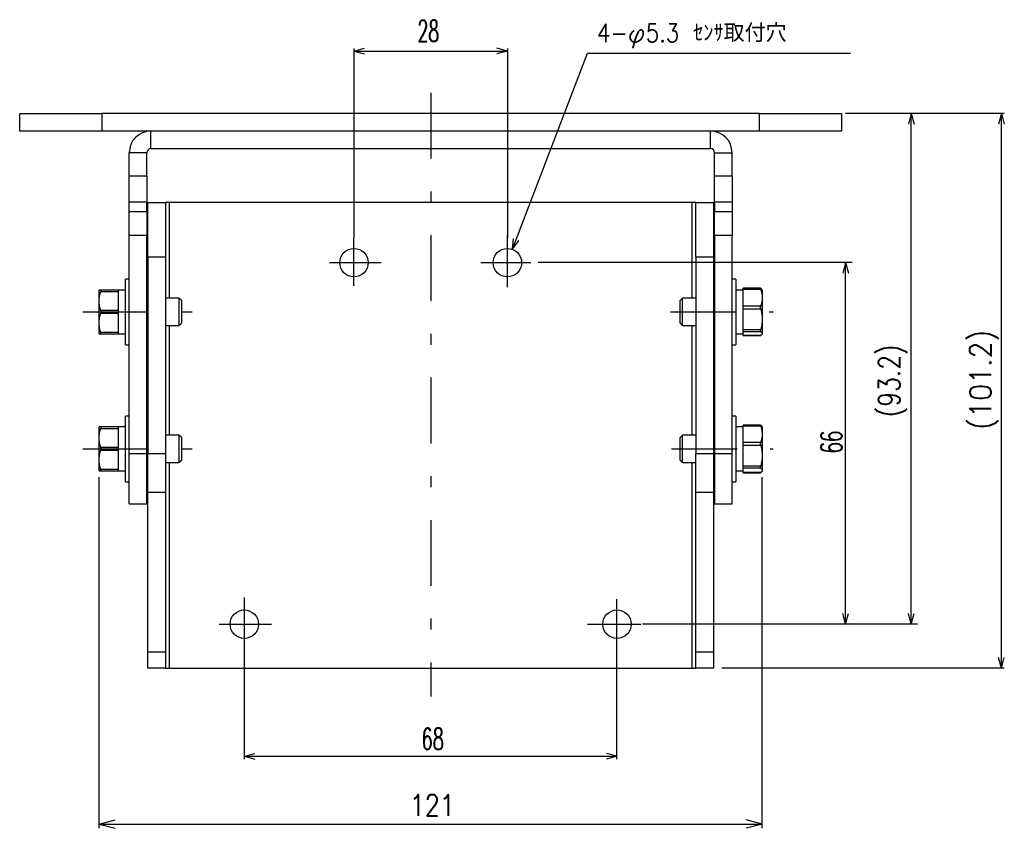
# Model space of a CAD drawing. Extents: x 149 to 538, y 135 to 393.
# Tile 2 of 3: x 154 to 334, y 246 to 393. Entities that reach past the tile are written whole.
import ezdxf
from ezdxf.enums import TextEntityAlignment as Align

# ---------------------------------------------------------------- set-up
doc = ezdxf.new("R2010")
doc.units = 0
doc.header["$LTSCALE"] = 2
doc.header["$MEASUREMENT"] = 0
doc.linetypes.add('CENTER', pattern=[13, 6, -3, 1, -3])
doc.layers.add('0一般図-0通り芯', color=7, linetype='CONTINUOUS')
doc.layers.add('0一般図-1躯体', color=7, linetype='CONTINUOUS')
doc.styles.get("Standard").update_dxf_attribs({"font": 'txt.shx', "bigfont": 'extfont.shx'})

msp = doc.modelspace()

# ---------------------------------------------------------------- linework, layer by layer
at = {"layer": '0一般図-0通り芯', "color": 4, "linetype": 'CENTER'}
for p, q in [((229.17, 379.91), (229.17, 269.72)), ((215.17, 344.69), (215.17, 353.35)), ((243.17, 344.43), (243.17, 353.89)), ((210.72, 348.9), (220.13, 348.9)), ((238.32, 348.9), (247.42, 348.9)), ((165.67, 339.9), (186.49, 339.9)), ((272.95, 339.9), (291.68, 339.9)), ((165.67, 314.9), (186.33, 314.9)), ((273.11, 314.9), (291.68, 314.9)), ((195.17, 278.4), (195.17, 287.76)), ((263.17, 278.09), (263.17, 287.44)), ((190.55, 282.9), (200.15, 282.9)), ((257.81, 282.9), (267.5, 282.9))]:
    msp.add_line(p, q, dxfattribs=at)
at = {"layer": '0一般図-0通り芯', "color": 7, "linetype": 'CONTINUOUS'}
for p, q in [((289.17, 376.1), (169.17, 376.1)), ((289.17, 372.9), (169.17, 372.9)), ((178.11, 369.7), (178.11, 372.9)), ((280.23, 369.7), (280.23, 372.9)), ((177.37, 368.97), (174.17, 368.97)), ((174.17, 364.74), (174.17, 368.97)), ((177.37, 364.74), (177.37, 368.97)), ((280.23, 369.7), (178.11, 369.7)), ((280.97, 368.97), (284.17, 368.97)), ((280.97, 364.74), (280.97, 368.97)), ((284.17, 364.74), (284.17, 368.97)), ((174.17, 364.74), (177.37, 364.74)), ((177.37, 364.74), (177.37, 359.91)), ((280.97, 364.74), (284.17, 364.74)), ((284.17, 364.74), (284.17, 359.91)), ((174.17, 358.26), (174.17, 359.91)), ((177.37, 358.26), (177.37, 359.91)), ((181.51, 359.9), (180.77, 359.9)), ((276.83, 359.9), (181.51, 359.9)), ((181.51, 342.4), (181.51, 359.9)), ((277.57, 359.9), (276.83, 359.9)), ((276.83, 359.9), (276.83, 342.4)), ((280.97, 359.91), (280.97, 358.26)), ((284.17, 359.91), (284.17, 358.26)), ((174.17, 358.26), (177.37, 358.26)), ((177.37, 358.26), (177.37, 353.87)), ((280.97, 358.26), (284.17, 358.26)), ((284.17, 358.26), (284.17, 353.87)), ((174.17, 314.03), (174.17, 353.87)), ((177.37, 314.03), (177.37, 353.87)), ((280.97, 353.87), (280.97, 314.03)), ((284.17, 314.03), (284.17, 353.87)), ((177.57, 349.9), (177.57, 314.05)), ((180.77, 349.9), (180.77, 314.05)), ((277.57, 349.9), (277.57, 314.05)), ((280.77, 349.9), (280.77, 314.05)), ((174.17, 345.9), (173.47, 345.9)), ((173.47, 333.9), (173.47, 345.9)), ((284.87, 345.9), (284.17, 345.9)), ((284.87, 345.9), (284.87, 333.9)), ((168.67, 341.9), (168.67, 343.9)), ((172.17, 343.9), (168.95, 343.9)), ((173.47, 343.9), (172.17, 343.9)), ((172.17, 343.9), (172.17, 343.65)), ((286.17, 343.9), (284.87, 343.9)), ((289.38, 344.21), (286.17, 344.21)), ((286.17, 344.04), (286.17, 344.21)), ((289.67, 343.9), (289.63, 343.98)), ((289.67, 343.9), (289.67, 342.5)), ((168.67, 337.9), (168.67, 341.9)), ((177.57, 342.4), (177.37, 342.4)), ((183.23, 342.4), (180.77, 342.4)), ((183.67, 341.96), (183.23, 342.4)), ((183.23, 342.4), (183.23, 337.4)), ((183.67, 341.96), (183.67, 337.85)), ((275.12, 342.4), (274.67, 341.96)), ((274.67, 337.85), (274.67, 341.96)), ((277.57, 342.4), (275.12, 342.4)), ((275.12, 337.4), (275.12, 342.4)), ((280.97, 342.4), (280.77, 342.4)), ((289.67, 342.5), (289.67, 338.56)), ((172.17, 340.15), (168.95, 340.15)), ((168.95, 339.65), (172.17, 339.65)), ((172.17, 340.15), (172.17, 339.65)), ((172.17, 339.65), (172.17, 337.9)), ((286.17, 340.47), (286.17, 340.96)), ((286.17, 340.47), (289.39, 340.47)), ((286.17, 338.56), (286.17, 340.47)), ((168.67, 335.9), (168.67, 337.9)), ((183.23, 337.4), (183.67, 337.85)), ((274.67, 337.85), (275.12, 337.4)), ((286.17, 336.66), (286.17, 338.56)), ((289.67, 338.56), (289.67, 335.97)), ((172.17, 336.15), (172.17, 335.9)), ((177.37, 337.4), (177.57, 337.4)), ((180.77, 337.4), (183.23, 337.4)), ((181.51, 317.4), (181.51, 337.4)), ((275.12, 337.4), (277.57, 337.4)), ((276.83, 337.4), (276.83, 317.4)), ((280.77, 337.4), (280.97, 337.4)), ((289.39, 336.66), (286.17, 336.66)), ((286.17, 336.33), (286.17, 336.66)), ((286.17, 336.33), (289.39, 336.33)), ((286.17, 335.97), (286.17, 336.33)), ((168.95, 335.9), (172.17, 335.9)), ((172.17, 335.9), (173.47, 335.9)), ((284.87, 335.9), (286.17, 335.9)), ((286.17, 335.6), (286.17, 335.97)), ((286.17, 335.6), (289.38, 335.6)), ((289.39, 335.6), (286.17, 335.6)), ((286.17, 335.6), (286.17, 335.6)), ((289.63, 335.83), (289.67, 335.9)), ((289.67, 335.97), (289.67, 335.9)), ((173.47, 333.9), (174.17, 333.9)), ((284.17, 333.9), (284.87, 333.9)), ((174.17, 320.9), (173.47, 320.9)), ((173.47, 308.9), (173.47, 320.9)), ((284.87, 320.9), (284.17, 320.9)), ((284.87, 320.9), (284.87, 308.9)), ((168.67, 316.9), (168.67, 318.9)), ((172.17, 318.9), (168.95, 318.9)), ((173.47, 318.9), (172.17, 318.9)), ((172.17, 318.9), (172.17, 318.65)), ((286.17, 318.9), (284.87, 318.9)), ((289.37, 319.25), (286.17, 319.25)), ((286.17, 319.09), (286.17, 319.25)), ((289.38, 319.25), (289.39, 319.24)), ((289.67, 318.9), (289.62, 319)), ((289.67, 318.9), (289.67, 317.59)), ((168.67, 312.9), (168.67, 316.9)), ((177.57, 317.4), (177.37, 317.4)), ((183.23, 317.4), (180.77, 317.4)), ((183.67, 316.96), (183.23, 317.4)), ((183.23, 317.4), (183.23, 312.4)), ((183.67, 316.96), (183.67, 312.85)), ((275.12, 317.4), (274.67, 316.96)), ((274.67, 312.85), (274.67, 316.96)), ((277.57, 317.4), (275.12, 317.4)), ((275.12, 312.4), (275.12, 317.4)), ((280.97, 317.4), (280.77, 317.4)), ((289.67, 317.59), (289.67, 313.68)), ((172.17, 315.15), (168.95, 315.15)), ((168.95, 314.65), (172.17, 314.65)), ((172.17, 315.15), (172.17, 314.65)), ((172.17, 314.65), (172.17, 312.9)), ((286.17, 315.61), (286.17, 316.09)), ((286.17, 315.61), (289.39, 315.61)), ((286.17, 313.68), (286.17, 315.61)), ((168.67, 310.9), (168.67, 312.9)), ((174.17, 314.03), (177.37, 314.03)), ((174.17, 304.9), (174.17, 314.03)), ((177.37, 304.9), (177.37, 314.03)), ((177.57, 314.05), (180.77, 314.05)), ((180.77, 314.05), (180.77, 306.97)), ((183.23, 312.4), (183.67, 312.85)), ((274.67, 312.85), (275.12, 312.4)), ((277.57, 314.05), (280.77, 314.05)), ((277.57, 306.97), (277.57, 314.05)), ((280.77, 314.05), (280.77, 306.97)), ((280.97, 314.03), (284.17, 314.03)), ((280.97, 314.03), (280.97, 304.9)), ((284.17, 304.9), (284.17, 314.03)), ((286.17, 311.76), (286.17, 313.68)), ((289.67, 313.68), (289.67, 310.99)), ((168.95, 310.9), (172.17, 310.9)), ((172.17, 311.15), (172.17, 310.9)), ((172.17, 310.9), (173.47, 310.9)), ((177.37, 312.4), (177.57, 312.4)), ((180.77, 312.4), (183.23, 312.4)), ((181.51, 274.9), (181.51, 312.4)), ((275.12, 312.4), (277.57, 312.4)), ((276.83, 312.4), (276.83, 274.9)), ((280.77, 312.4), (280.97, 312.4)), ((284.87, 310.9), (286.17, 310.9)), ((289.39, 311.76), (286.17, 311.76)), ((286.17, 311.42), (286.17, 311.76)), ((286.17, 311.42), (289.39, 311.42)), ((286.17, 310.99), (286.17, 311.42)), ((286.17, 310.57), (286.17, 310.99)), ((289.62, 310.81), (289.67, 310.9)), ((289.67, 310.99), (289.67, 310.9)), ((289.39, 310.57), (286.17, 310.57)), ((286.17, 310.55), (286.17, 310.57)), ((286.17, 310.55), (289.37, 310.55)), ((173.47, 308.9), (174.17, 308.9)), ((284.17, 308.9), (284.87, 308.9)), ((177.57, 277.83), (177.57, 306.97)), ((180.77, 306.97), (180.77, 277.83)), ((280.77, 306.97), (277.57, 306.97)), ((277.57, 277.83), (277.57, 306.97)), ((280.77, 306.97), (280.77, 277.83)), ((174.17, 304.9), (177.37, 304.9)), ((280.97, 304.9), (284.17, 304.9)), ((177.57, 277.83), (180.77, 277.83)), ((277.57, 277.83), (280.77, 277.83)), ((277.57, 274.9), (277.57, 277.83)), ((280.77, 277.83), (280.77, 274.9)), ((181.51, 274.9), (276.83, 274.9)), ((276.83, 274.9), (277.57, 274.9)), ((280.77, 274.9), (277.57, 274.9))]:
    msp.add_line(p, q, dxfattribs=at)
for points in [[(169.17, 376.1), (169.17, 372.9), (154.17, 372.9), (154.17, 376.1), (169.17, 376.1)], [(304.17, 376.1), (304.17, 372.9), (289.17, 372.9), (289.17, 376.1), (304.17, 376.1)], [(177.37, 359.91), (174.17, 359.91), (174.17, 364.74)], [(284.17, 359.91), (280.97, 359.91), (280.97, 364.74)], [(177.57, 359.9), (180.77, 359.9), (180.77, 349.9), (177.57, 349.9), (177.57, 359.9)], [(280.77, 349.9), (277.57, 349.9), (277.57, 359.9), (280.77, 359.9), (280.77, 349.9)], [(177.37, 353.87), (174.17, 353.87), (174.17, 358.26)], [(284.17, 353.87), (280.97, 353.87), (280.97, 358.26)], [(168.95, 343.9), (168.94, 343.9), (168.93, 343.9), (168.92, 343.9), (168.92, 343.9), (168.91, 343.9), (168.9, 343.9), (168.88, 343.9), (168.87, 343.9), (168.86, 343.9), (168.84, 343.9), (168.83, 343.9), (168.81, 343.9), (168.79, 343.9), (168.78, 343.9), (168.76, 343.9), (168.75, 343.9), (168.73, 343.9), (168.72, 343.9), (168.72, 343.9), (168.71, 343.9), (168.7, 343.9), (168.7, 343.9), (168.69, 343.9), (168.69, 343.9), (168.69, 343.9), (168.69, 343.9), (168.68, 343.9), (168.68, 343.9), (168.68, 343.9), (168.68, 343.9), (168.68, 343.9), (168.67, 343.9), (168.67, 343.9)], [(168.67, 341.9), (168.67, 341.95), (168.67, 341.97), (168.68, 342), (168.68, 342.03), (168.68, 342.06), (168.68, 342.1), (168.68, 342.14), (168.68, 342.19), (168.69, 342.25), (168.69, 342.3), (168.69, 342.36), (168.7, 342.43), (168.7, 342.5), (168.71, 342.57), (168.71, 342.64), (168.72, 342.71), (168.73, 342.78), (168.75, 342.86), (168.76, 342.93), (168.78, 343), (168.79, 343.07), (168.81, 343.14), (168.83, 343.2), (168.84, 343.26), (168.86, 343.32), (168.87, 343.37), (168.88, 343.41), (168.9, 343.46), (168.91, 343.5), (168.92, 343.53), (168.92, 343.56), (168.93, 343.58), (168.95, 343.65)], [(168.95, 343.9), (168.95, 343.9), (168.95, 343.9), (168.95, 343.9), (168.95, 343.9), (168.96, 343.9), (168.96, 343.9), (168.96, 343.9), (168.96, 343.9), (168.96, 343.9), (168.96, 343.9), (168.97, 343.9), (168.97, 343.89), (168.97, 343.89), (168.97, 343.89), (168.98, 343.89), (168.98, 343.88), (168.98, 343.88), (168.98, 343.87), (168.98, 343.87), (168.98, 343.86), (168.98, 343.85), (168.98, 343.84), (168.98, 343.83), (168.98, 343.83), (168.98, 343.82), (168.98, 343.81), (168.98, 343.8), (168.98, 343.79), (168.98, 343.78), (168.98, 343.77), (168.98, 343.76), (168.97, 343.75), (168.97, 343.74), (168.97, 343.73), (168.97, 343.72), (168.97, 343.71), (168.96, 343.7), (168.96, 343.7), (168.96, 343.69), (168.96, 343.68), (168.96, 343.68), (168.96, 343.67), (168.95, 343.67), (168.95, 343.67), (168.95, 343.66), (168.95, 343.66), (168.95, 343.66), (168.95, 343.66), (168.95, 343.65)], [(168.95, 343.65), (172.17, 343.65), (172.17, 341.9), (172.17, 340.15)], [(289.39, 340.96), (286.17, 340.96), (286.17, 342.5), (286.17, 344.04), (289.39, 344.04)], [(289.39, 344.04), (289.39, 344.04), (289.39, 344.04), (289.39, 344.05), (289.39, 344.05), (289.39, 344.05), (289.39, 344.06), (289.38, 344.06), (289.38, 344.07), (289.38, 344.08), (289.38, 344.08), (289.38, 344.09), (289.37, 344.1), (289.37, 344.11), (289.37, 344.12), (289.37, 344.12), (289.36, 344.13), (289.36, 344.14), (289.36, 344.15), (289.36, 344.16), (289.36, 344.16), (289.36, 344.17), (289.36, 344.18), (289.36, 344.18), (289.36, 344.19), (289.36, 344.19), (289.36, 344.2), (289.36, 344.2), (289.36, 344.21), (289.36, 344.21), (289.37, 344.21), (289.37, 344.21), (289.37, 344.21), (289.37, 344.21), (289.37, 344.21), (289.38, 344.21), (289.38, 344.21), (289.38, 344.21), (289.38, 344.21), (289.38, 344.21), (289.38, 344.21), (289.39, 344.21), (289.39, 344.21), (289.39, 344.21), (289.39, 344.2), (289.39, 344.2), (289.39, 344.2), (289.39, 344.2), (289.39, 344.2), (289.39, 344.2)], [(289.62, 343.97), (289.62, 343.97), (289.62, 343.97), (289.62, 343.98), (289.62, 343.98), (289.62, 343.98), (289.61, 343.98), (289.61, 343.99), (289.61, 343.99), (289.61, 344), (289.61, 344), (289.61, 344.01), (289.6, 344.02), (289.6, 344.03), (289.59, 344.04), (289.59, 344.05), (289.58, 344.06), (289.57, 344.07), (289.56, 344.07), (289.55, 344.08), (289.54, 344.09), (289.53, 344.1), (289.52, 344.11), (289.51, 344.12), (289.5, 344.13), (289.48, 344.14), (289.47, 344.15), (289.46, 344.16), (289.45, 344.16), (289.44, 344.17), (289.43, 344.18), (289.42, 344.18), (289.41, 344.19), (289.39, 344.2)], [(289.39, 344.04), (289.41, 343.99), (289.41, 343.98), (289.42, 343.95), (289.43, 343.93), (289.44, 343.9), (289.45, 343.87), (289.46, 343.83), (289.47, 343.79), (289.49, 343.74), (289.5, 343.69), (289.52, 343.64), (289.53, 343.58), (289.55, 343.53), (289.57, 343.47), (289.58, 343.4), (289.6, 343.34), (289.61, 343.28), (289.62, 343.21), (289.63, 343.15), (289.63, 343.09), (289.64, 343.02), (289.65, 342.96), (289.65, 342.91), (289.65, 342.85), (289.66, 342.8), (289.66, 342.75), (289.66, 342.71), (289.66, 342.67), (289.66, 342.64), (289.67, 342.61), (289.67, 342.58), (289.67, 342.56), (289.67, 342.5), (289.67, 342.45), (289.67, 342.44), (289.67, 342.41), (289.67, 342.39), (289.66, 342.36), (289.66, 342.32), (289.66, 342.28), (289.66, 342.24), (289.66, 342.2), (289.65, 342.15), (289.65, 342.09), (289.65, 342.03), (289.64, 341.97), (289.64, 341.91), (289.63, 341.85), (289.62, 341.79), (289.61, 341.72), (289.6, 341.66), (289.58, 341.59), (289.57, 341.53), (289.55, 341.47), (289.53, 341.41), (289.52, 341.36), (289.5, 341.31), (289.49, 341.26), (289.47, 341.21), (289.46, 341.17), (289.45, 341.13), (289.44, 341.1), (289.43, 341.07), (289.42, 341.04), (289.41, 341.02), (289.39, 340.96)], [(168.95, 340.15), (168.94, 340.2), (168.93, 340.22), (168.92, 340.25), (168.92, 340.27), (168.91, 340.31), (168.9, 340.35), (168.88, 340.39), (168.87, 340.44), (168.86, 340.49), (168.84, 340.54), (168.83, 340.6), (168.81, 340.67), (168.79, 340.73), (168.78, 340.8), (168.76, 340.87), (168.75, 340.94), (168.73, 341.02), (168.72, 341.09), (168.72, 341.16), (168.71, 341.23), (168.7, 341.3), (168.7, 341.37), (168.69, 341.44), (168.69, 341.5), (168.69, 341.56), (168.69, 341.61), (168.68, 341.66), (168.68, 341.7), (168.68, 341.74), (168.68, 341.78), (168.68, 341.81), (168.67, 341.83), (168.67, 341.9)], [(168.67, 337.9), (168.67, 337.95), (168.67, 337.97), (168.68, 338), (168.68, 338.03), (168.68, 338.06), (168.68, 338.1), (168.68, 338.14), (168.68, 338.19), (168.69, 338.25), (168.69, 338.3), (168.69, 338.36), (168.7, 338.43), (168.7, 338.5), (168.71, 338.57), (168.71, 338.64), (168.72, 338.71), (168.73, 338.78), (168.75, 338.86), (168.76, 338.93), (168.78, 339), (168.79, 339.07), (168.81, 339.14), (168.83, 339.2), (168.84, 339.26), (168.86, 339.32), (168.87, 339.37), (168.88, 339.41), (168.9, 339.46), (168.91, 339.5), (168.92, 339.53), (168.92, 339.56), (168.93, 339.58), (168.95, 339.65)], [(168.95, 340.15), (168.95, 340.15), (168.95, 340.14), (168.95, 340.14), (168.95, 340.13), (168.96, 340.13), (168.96, 340.12), (168.96, 340.12), (168.96, 340.11), (168.96, 340.1), (168.96, 340.09), (168.97, 340.08), (168.97, 340.07), (168.97, 340.06), (168.97, 340.05), (168.98, 340.03), (168.98, 340.02), (168.98, 340), (168.98, 339.99), (168.98, 339.97), (168.98, 339.95), (168.98, 339.94), (168.98, 339.92), (168.98, 339.9), (168.98, 339.88), (168.98, 339.86), (168.98, 339.85), (168.98, 339.83), (168.98, 339.81), (168.98, 339.8), (168.98, 339.78), (168.98, 339.77), (168.97, 339.76), (168.97, 339.75), (168.97, 339.73), (168.97, 339.72), (168.97, 339.71), (168.96, 339.71), (168.96, 339.7), (168.96, 339.69), (168.96, 339.69), (168.96, 339.68), (168.96, 339.68), (168.95, 339.67), (168.95, 339.67), (168.95, 339.66), (168.95, 339.66), (168.95, 339.66), (168.95, 339.66), (168.95, 339.65)], [(289.39, 340.47), (289.39, 340.48), (289.39, 340.48), (289.39, 340.48), (289.39, 340.49), (289.39, 340.49), (289.39, 340.5), (289.38, 340.51), (289.38, 340.52), (289.38, 340.52), (289.38, 340.53), (289.38, 340.54), (289.37, 340.56), (289.37, 340.57), (289.37, 340.58), (289.37, 340.59), (289.36, 340.61), (289.36, 340.62), (289.36, 340.64), (289.36, 340.66), (289.36, 340.67), (289.36, 340.69), (289.36, 340.71), (289.36, 340.73), (289.36, 340.75), (289.36, 340.76), (289.36, 340.78), (289.36, 340.8), (289.36, 340.81), (289.36, 340.83), (289.37, 340.84), (289.37, 340.85), (289.37, 340.86), (289.37, 340.88), (289.37, 340.89), (289.38, 340.89), (289.38, 340.9), (289.38, 340.91), (289.38, 340.92), (289.38, 340.92), (289.38, 340.93), (289.39, 340.93), (289.39, 340.94), (289.39, 340.94), (289.39, 340.95), (289.39, 340.95), (289.39, 340.95), (289.39, 340.95), (289.39, 340.95), (289.39, 340.96)], [(289.39, 340.47), (289.41, 340.42), (289.41, 340.39), (289.42, 340.37), (289.43, 340.33), (289.44, 340.3), (289.45, 340.26), (289.46, 340.21), (289.47, 340.16), (289.49, 340.1), (289.5, 340.04), (289.52, 339.98), (289.53, 339.91), (289.55, 339.84), (289.57, 339.76), (289.58, 339.68), (289.6, 339.61), (289.61, 339.53), (289.62, 339.45), (289.63, 339.37), (289.63, 339.29), (289.64, 339.21), (289.65, 339.14), (289.65, 339.07), (289.65, 339), (289.66, 338.94), (289.66, 338.88), (289.66, 338.83), (289.66, 338.78), (289.66, 338.74), (289.67, 338.7), (289.67, 338.67), (289.67, 338.64), (289.67, 338.56)], [(168.95, 336.15), (168.94, 336.2), (168.93, 336.22), (168.92, 336.25), (168.92, 336.27), (168.91, 336.31), (168.9, 336.35), (168.88, 336.39), (168.87, 336.44), (168.86, 336.49), (168.84, 336.54), (168.83, 336.6), (168.81, 336.67), (168.79, 336.73), (168.78, 336.8), (168.76, 336.87), (168.75, 336.94), (168.73, 337.02), (168.72, 337.09), (168.72, 337.16), (168.71, 337.23), (168.7, 337.3), (168.7, 337.37), (168.69, 337.44), (168.69, 337.5), (168.69, 337.56), (168.69, 337.61), (168.68, 337.66), (168.68, 337.7), (168.68, 337.74), (168.68, 337.78), (168.68, 337.81), (168.67, 337.83), (168.67, 337.9)], [(172.17, 337.9), (172.17, 336.15), (168.95, 336.15)], [(289.67, 338.56), (289.67, 338.51), (289.67, 338.49), (289.67, 338.46), (289.67, 338.43), (289.66, 338.39), (289.66, 338.35), (289.66, 338.3), (289.66, 338.25), (289.66, 338.19), (289.65, 338.13), (289.65, 338.06), (289.65, 337.99), (289.64, 337.92), (289.64, 337.84), (289.63, 337.76), (289.62, 337.68), (289.61, 337.6), (289.6, 337.52), (289.58, 337.45), (289.57, 337.37), (289.55, 337.29), (289.53, 337.22), (289.52, 337.15), (289.5, 337.09), (289.49, 337.03), (289.47, 336.97), (289.46, 336.92), (289.45, 336.87), (289.44, 336.83), (289.43, 336.79), (289.42, 336.76), (289.41, 336.73), (289.39, 336.66)], [(168.67, 335.9), (168.67, 335.9), (168.67, 335.9), (168.68, 335.9), (168.68, 335.9), (168.68, 335.9), (168.68, 335.9), (168.68, 335.9), (168.68, 335.9), (168.69, 335.9), (168.69, 335.9), (168.69, 335.9), (168.7, 335.9), (168.7, 335.9), (168.71, 335.9), (168.71, 335.9), (168.72, 335.9), (168.73, 335.9), (168.75, 335.9), (168.76, 335.9), (168.78, 335.9), (168.79, 335.9), (168.81, 335.9), (168.83, 335.9), (168.84, 335.9), (168.86, 335.9), (168.87, 335.9), (168.88, 335.9), (168.9, 335.9), (168.91, 335.9), (168.92, 335.9), (168.92, 335.9), (168.93, 335.9), (168.95, 335.9), (168.95, 335.9), (168.95, 335.9), (168.95, 335.9), (168.95, 335.9), (168.96, 335.91), (168.96, 335.91), (168.96, 335.91), (168.96, 335.91), (168.96, 335.91), (168.96, 335.91), (168.97, 335.91), (168.97, 335.91), (168.97, 335.91), (168.97, 335.92), (168.98, 335.92), (168.98, 335.92), (168.98, 335.93), (168.98, 335.93), (168.98, 335.94), (168.98, 335.95), (168.98, 335.95), (168.98, 335.96), (168.98, 335.97), (168.98, 335.98), (168.98, 335.99), (168.98, 336), (168.98, 336.01), (168.98, 336.02), (168.98, 336.03), (168.98, 336.04), (168.98, 336.05), (168.97, 336.06), (168.97, 336.07), (168.97, 336.08), (168.97, 336.09), (168.97, 336.1), (168.96, 336.1), (168.96, 336.11), (168.96, 336.12), (168.96, 336.12), (168.96, 336.13), (168.96, 336.13), (168.95, 336.14), (168.95, 336.14), (168.95, 336.14), (168.95, 336.14), (168.95, 336.15), (168.95, 336.15), (168.95, 336.15)], [(289.39, 336.33), (289.39, 336.34), (289.39, 336.34), (289.39, 336.34), (289.39, 336.34), (289.39, 336.34), (289.39, 336.34), (289.38, 336.35), (289.38, 336.35), (289.38, 336.35), (289.38, 336.35), (289.38, 336.36), (289.37, 336.36), (289.37, 336.36), (289.37, 336.37), (289.37, 336.37), (289.36, 336.38), (289.36, 336.39), (289.36, 336.39), (289.36, 336.4), (289.36, 336.41), (289.36, 336.42), (289.36, 336.44), (289.36, 336.45), (289.36, 336.46), (289.36, 336.47), (289.36, 336.48), (289.36, 336.5), (289.36, 336.51), (289.36, 336.52), (289.37, 336.53), (289.37, 336.54), (289.37, 336.56), (289.37, 336.57), (289.37, 336.58), (289.38, 336.59), (289.38, 336.6), (289.38, 336.6), (289.38, 336.61), (289.38, 336.62), (289.38, 336.62), (289.39, 336.63), (289.39, 336.64), (289.39, 336.64), (289.39, 336.64), (289.39, 336.65), (289.39, 336.65), (289.39, 336.65), (289.39, 336.65), (289.39, 336.66)], [(289.39, 336.33), (289.41, 336.32), (289.41, 336.32), (289.42, 336.32), (289.43, 336.31), (289.44, 336.3), (289.45, 336.29), (289.46, 336.29), (289.47, 336.28), (289.49, 336.27), (289.5, 336.25), (289.52, 336.24), (289.53, 336.23), (289.55, 336.21), (289.57, 336.2), (289.58, 336.18), (289.6, 336.17), (289.61, 336.15), (289.62, 336.14), (289.63, 336.12), (289.63, 336.11), (289.64, 336.09), (289.65, 336.08), (289.65, 336.07), (289.65, 336.05), (289.66, 336.04), (289.66, 336.03), (289.66, 336.02), (289.66, 336.01), (289.66, 336), (289.67, 336), (289.67, 335.99), (289.67, 335.98), (289.67, 335.97)], [(289.38, 335.6), (289.38, 335.6), (289.38, 335.6), (289.38, 335.6), (289.38, 335.6), (289.38, 335.6), (289.38, 335.6), (289.38, 335.6), (289.38, 335.6), (289.38, 335.6), (289.38, 335.6), (289.38, 335.6), (289.38, 335.6), (289.38, 335.6), (289.38, 335.6), (289.38, 335.59), (289.38, 335.59), (289.38, 335.59), (289.38, 335.59), (289.38, 335.6), (289.38, 335.6), (289.38, 335.6), (289.38, 335.6), (289.39, 335.6), (289.39, 335.6), (289.39, 335.6), (289.39, 335.6), (289.39, 335.6), (289.39, 335.6), (289.39, 335.6), (289.39, 335.6), (289.39, 335.6), (289.39, 335.6), (289.39, 335.6)], [(289.67, 335.97), (289.67, 335.96), (289.67, 335.95), (289.67, 335.95), (289.67, 335.94), (289.66, 335.94), (289.66, 335.93), (289.66, 335.92), (289.66, 335.91), (289.66, 335.9), (289.65, 335.89), (289.65, 335.87), (289.65, 335.86), (289.64, 335.84), (289.64, 335.83), (289.63, 335.82), (289.62, 335.8), (289.61, 335.78), (289.6, 335.77), (289.58, 335.75), (289.57, 335.74), (289.55, 335.73), (289.53, 335.71), (289.52, 335.7), (289.5, 335.69), (289.49, 335.67), (289.47, 335.66), (289.46, 335.65), (289.45, 335.64), (289.44, 335.64), (289.43, 335.63), (289.42, 335.62), (289.41, 335.62), (289.39, 335.6)], [(168.95, 318.9), (168.94, 318.9), (168.93, 318.9), (168.92, 318.9), (168.92, 318.9), (168.91, 318.9), (168.9, 318.9), (168.88, 318.9), (168.87, 318.9), (168.86, 318.9), (168.84, 318.9), (168.83, 318.9), (168.81, 318.9), (168.79, 318.9), (168.78, 318.9), (168.76, 318.9), (168.75, 318.9), (168.73, 318.9), (168.72, 318.9), (168.72, 318.9), (168.71, 318.9), (168.7, 318.9), (168.7, 318.9), (168.69, 318.9), (168.69, 318.9), (168.69, 318.9), (168.69, 318.9), (168.68, 318.9), (168.68, 318.9), (168.68, 318.9), (168.68, 318.9), (168.68, 318.9), (168.67, 318.9), (168.67, 318.9)], [(168.67, 316.9), (168.67, 316.95), (168.67, 316.97), (168.68, 317), (168.68, 317.03), (168.68, 317.06), (168.68, 317.1), (168.68, 317.14), (168.68, 317.19), (168.69, 317.25), (168.69, 317.3), (168.69, 317.36), (168.7, 317.43), (168.7, 317.5), (168.71, 317.57), (168.71, 317.64), (168.72, 317.71), (168.73, 317.78), (168.75, 317.86), (168.76, 317.93), (168.78, 318), (168.79, 318.07), (168.81, 318.14), (168.83, 318.2), (168.84, 318.26), (168.86, 318.32), (168.87, 318.37), (168.88, 318.41), (168.9, 318.46), (168.91, 318.5), (168.92, 318.53), (168.92, 318.56), (168.93, 318.58), (168.95, 318.65)], [(168.95, 318.9), (168.95, 318.9), (168.95, 318.9), (168.95, 318.9), (168.95, 318.9), (168.96, 318.9), (168.96, 318.9), (168.96, 318.9), (168.96, 318.9), (168.96, 318.9), (168.96, 318.9), (168.97, 318.9), (168.97, 318.89), (168.97, 318.89), (168.97, 318.89), (168.98, 318.89), (168.98, 318.88), (168.98, 318.88), (168.98, 318.87), (168.98, 318.87), (168.98, 318.86), (168.98, 318.85), (168.98, 318.84), (168.98, 318.83), (168.98, 318.83), (168.98, 318.82), (168.98, 318.81), (168.98, 318.8), (168.98, 318.79), (168.98, 318.78), (168.98, 318.77), (168.98, 318.76), (168.97, 318.75), (168.97, 318.74), (168.97, 318.73), (168.97, 318.72), (168.97, 318.71), (168.96, 318.7), (168.96, 318.7), (168.96, 318.69), (168.96, 318.68), (168.96, 318.68), (168.96, 318.67), (168.95, 318.67), (168.95, 318.67), (168.95, 318.66), (168.95, 318.66), (168.95, 318.66), (168.95, 318.66), (168.95, 318.65)], [(168.95, 318.65), (172.17, 318.65), (172.17, 316.9), (172.17, 315.15)], [(289.39, 316.09), (286.17, 316.09), (286.17, 317.59), (286.17, 319.09), (289.39, 319.09)], [(289.39, 319.09), (289.39, 319.09), (289.39, 319.1), (289.39, 319.1), (289.39, 319.1), (289.39, 319.11), (289.39, 319.11), (289.38, 319.12), (289.38, 319.12), (289.38, 319.13), (289.38, 319.13), (289.38, 319.14), (289.37, 319.15), (289.37, 319.16), (289.37, 319.16), (289.37, 319.17), (289.37, 319.18), (289.36, 319.19), (289.36, 319.2), (289.36, 319.2), (289.36, 319.21), (289.36, 319.22), (289.36, 319.22), (289.36, 319.23), (289.36, 319.23), (289.36, 319.24), (289.36, 319.24), (289.36, 319.24), (289.36, 319.24), (289.36, 319.24), (289.36, 319.25), (289.36, 319.25), (289.37, 319.25), (289.37, 319.25), (289.37, 319.25), (289.37, 319.25), (289.37, 319.25), (289.37, 319.25), (289.37, 319.25), (289.37, 319.25), (289.37, 319.25), (289.37, 319.25)], [(289.61, 319), (289.61, 319), (289.61, 319), (289.61, 319), (289.61, 319), (289.61, 319), (289.61, 319.01), (289.61, 319.01), (289.6, 319.01), (289.6, 319.02), (289.6, 319.02), (289.6, 319.03), (289.6, 319.04), (289.59, 319.05), (289.59, 319.06), (289.58, 319.07), (289.58, 319.08), (289.57, 319.09), (289.56, 319.1), (289.55, 319.11), (289.54, 319.12), (289.53, 319.13), (289.52, 319.14), (289.51, 319.15), (289.49, 319.16), (289.48, 319.17), (289.47, 319.18), (289.46, 319.19), (289.45, 319.19), (289.44, 319.2), (289.43, 319.21), (289.42, 319.22), (289.41, 319.22), (289.39, 319.24)], [(289.39, 319.09), (289.41, 319.05), (289.41, 319.03), (289.42, 319.01), (289.43, 318.98), (289.44, 318.96), (289.45, 318.92), (289.46, 318.89), (289.47, 318.85), (289.49, 318.8), (289.5, 318.75), (289.52, 318.7), (289.53, 318.65), (289.55, 318.59), (289.57, 318.53), (289.58, 318.47), (289.6, 318.41), (289.61, 318.35), (289.62, 318.29), (289.63, 318.22), (289.63, 318.16), (289.64, 318.1), (289.65, 318.05), (289.65, 317.99), (289.65, 317.94), (289.66, 317.89), (289.66, 317.84), (289.66, 317.8), (289.66, 317.76), (289.66, 317.73), (289.67, 317.7), (289.67, 317.67), (289.67, 317.65), (289.67, 317.59), (289.67, 317.55), (289.67, 317.53), (289.67, 317.51), (289.67, 317.48), (289.66, 317.46), (289.66, 317.42), (289.66, 317.38), (289.66, 317.34), (289.66, 317.3), (289.65, 317.25), (289.65, 317.2), (289.65, 317.14), (289.64, 317.08), (289.64, 317.02), (289.63, 316.96), (289.62, 316.9), (289.61, 316.84), (289.6, 316.78), (289.58, 316.71), (289.57, 316.65), (289.55, 316.59), (289.53, 316.54), (289.52, 316.48), (289.5, 316.43), (289.49, 316.38), (289.47, 316.34), (289.46, 316.3), (289.45, 316.26), (289.44, 316.23), (289.43, 316.2), (289.42, 316.17), (289.41, 316.15), (289.39, 316.09)], [(168.95, 315.15), (168.94, 315.2), (168.93, 315.22), (168.92, 315.25), (168.92, 315.27), (168.91, 315.31), (168.9, 315.35), (168.88, 315.39), (168.87, 315.44), (168.86, 315.49), (168.84, 315.54), (168.83, 315.6), (168.81, 315.67), (168.79, 315.73), (168.78, 315.8), (168.76, 315.87), (168.75, 315.94), (168.73, 316.02), (168.72, 316.09), (168.72, 316.16), (168.71, 316.23), (168.7, 316.3), (168.7, 316.37), (168.69, 316.44), (168.69, 316.5), (168.69, 316.56), (168.69, 316.61), (168.68, 316.66), (168.68, 316.7), (168.68, 316.74), (168.68, 316.78), (168.68, 316.81), (168.67, 316.83), (168.67, 316.9)], [(168.67, 312.9), (168.67, 312.95), (168.67, 312.97), (168.68, 313), (168.68, 313.03), (168.68, 313.06), (168.68, 313.1), (168.68, 313.14), (168.68, 313.19), (168.69, 313.25), (168.69, 313.3), (168.69, 313.36), (168.7, 313.43), (168.7, 313.5), (168.71, 313.57), (168.71, 313.64), (168.72, 313.71), (168.73, 313.78), (168.75, 313.86), (168.76, 313.93), (168.78, 314), (168.79, 314.07), (168.81, 314.14), (168.83, 314.2), (168.84, 314.26), (168.86, 314.32), (168.87, 314.37), (168.88, 314.41), (168.9, 314.46), (168.91, 314.5), (168.92, 314.53), (168.92, 314.56), (168.93, 314.58), (168.95, 314.65)], [(168.95, 315.15), (168.95, 315.15), (168.95, 315.14), (168.95, 315.14), (168.95, 315.13), (168.96, 315.13), (168.96, 315.12), (168.96, 315.12), (168.96, 315.11), (168.96, 315.1), (168.96, 315.09), (168.97, 315.08), (168.97, 315.07), (168.97, 315.06), (168.97, 315.05), (168.98, 315.03), (168.98, 315.02), (168.98, 315), (168.98, 314.99), (168.98, 314.97), (168.98, 314.95), (168.98, 314.94), (168.98, 314.92), (168.98, 314.9), (168.98, 314.88), (168.98, 314.86), (168.98, 314.85), (168.98, 314.83), (168.98, 314.81), (168.98, 314.8), (168.98, 314.78), (168.98, 314.77), (168.97, 314.76), (168.97, 314.75), (168.97, 314.73), (168.97, 314.72), (168.97, 314.71), (168.96, 314.71), (168.96, 314.7), (168.96, 314.69), (168.96, 314.69), (168.96, 314.68), (168.96, 314.68), (168.95, 314.67), (168.95, 314.67), (168.95, 314.66), (168.95, 314.66), (168.95, 314.66), (168.95, 314.66), (168.95, 314.65)], [(289.39, 315.61), (289.39, 315.61), (289.39, 315.62), (289.39, 315.62), (289.39, 315.63), (289.39, 315.63), (289.39, 315.64), (289.38, 315.65), (289.38, 315.65), (289.38, 315.66), (289.38, 315.67), (289.38, 315.68), (289.37, 315.7), (289.37, 315.71), (289.37, 315.72), (289.37, 315.73), (289.36, 315.75), (289.36, 315.76), (289.36, 315.78), (289.36, 315.8), (289.36, 315.81), (289.36, 315.83), (289.36, 315.85), (289.36, 315.87), (289.36, 315.89), (289.36, 315.9), (289.36, 315.92), (289.36, 315.93), (289.36, 315.95), (289.36, 315.96), (289.37, 315.98), (289.37, 315.99), (289.37, 316), (289.37, 316.01), (289.37, 316.02), (289.38, 316.03), (289.38, 316.04), (289.38, 316.05), (289.38, 316.06), (289.38, 316.06), (289.38, 316.07), (289.39, 316.07), (289.39, 316.08), (289.39, 316.08), (289.39, 316.08), (289.39, 316.08), (289.39, 316.09), (289.39, 316.09), (289.39, 316.09), (289.39, 316.09)], [(289.39, 315.61), (289.41, 315.55), (289.41, 315.53), (289.42, 315.5), (289.43, 315.47), (289.44, 315.44), (289.45, 315.39), (289.46, 315.35), (289.47, 315.3), (289.49, 315.24), (289.5, 315.18), (289.52, 315.11), (289.53, 315.04), (289.55, 314.97), (289.57, 314.89), (289.58, 314.82), (289.6, 314.74), (289.61, 314.66), (289.62, 314.58), (289.63, 314.5), (289.63, 314.42), (289.64, 314.34), (289.65, 314.27), (289.65, 314.19), (289.65, 314.13), (289.66, 314.06), (289.66, 314), (289.66, 313.95), (289.66, 313.9), (289.66, 313.86), (289.67, 313.82), (289.67, 313.79), (289.67, 313.76), (289.67, 313.68)], [(168.95, 311.15), (168.94, 311.2), (168.93, 311.22), (168.92, 311.25), (168.92, 311.27), (168.91, 311.31), (168.9, 311.35), (168.88, 311.39), (168.87, 311.44), (168.86, 311.49), (168.84, 311.54), (168.83, 311.6), (168.81, 311.67), (168.79, 311.73), (168.78, 311.8), (168.76, 311.87), (168.75, 311.94), (168.73, 312.02), (168.72, 312.09), (168.72, 312.16), (168.71, 312.23), (168.7, 312.3), (168.7, 312.37), (168.69, 312.44), (168.69, 312.5), (168.69, 312.56), (168.69, 312.61), (168.68, 312.66), (168.68, 312.7), (168.68, 312.74), (168.68, 312.78), (168.68, 312.81), (168.67, 312.83), (168.67, 312.9)], [(172.17, 312.9), (172.17, 311.15), (168.95, 311.15)], [(180.77, 306.97), (177.57, 306.97), (177.57, 314.05)], [(289.67, 313.68), (289.67, 313.63), (289.67, 313.61), (289.67, 313.58), (289.67, 313.55), (289.66, 313.51), (289.66, 313.46), (289.66, 313.42), (289.66, 313.36), (289.66, 313.31), (289.65, 313.24), (289.65, 313.17), (289.65, 313.1), (289.64, 313.03), (289.64, 312.95), (289.63, 312.87), (289.62, 312.79), (289.61, 312.71), (289.6, 312.63), (289.58, 312.55), (289.57, 312.48), (289.55, 312.4), (289.53, 312.33), (289.52, 312.26), (289.5, 312.19), (289.49, 312.13), (289.47, 312.07), (289.46, 312.02), (289.45, 311.97), (289.44, 311.93), (289.43, 311.89), (289.42, 311.86), (289.41, 311.83), (289.39, 311.76)], [(168.67, 310.9), (168.67, 310.9), (168.67, 310.9), (168.68, 310.9), (168.68, 310.9), (168.68, 310.9), (168.68, 310.9), (168.68, 310.9), (168.68, 310.9), (168.69, 310.9), (168.69, 310.9), (168.69, 310.9), (168.7, 310.9), (168.7, 310.9), (168.71, 310.9), (168.71, 310.9), (168.72, 310.9), (168.73, 310.9), (168.75, 310.9), (168.76, 310.9), (168.78, 310.9), (168.79, 310.9), (168.81, 310.9), (168.83, 310.9), (168.84, 310.9), (168.86, 310.9), (168.87, 310.9), (168.88, 310.9), (168.9, 310.9), (168.91, 310.9), (168.92, 310.9), (168.92, 310.9), (168.93, 310.9), (168.95, 310.9), (168.95, 310.9), (168.95, 310.9), (168.95, 310.9), (168.95, 310.9), (168.96, 310.91), (168.96, 310.91), (168.96, 310.91), (168.96, 310.91), (168.96, 310.91), (168.96, 310.91), (168.97, 310.91), (168.97, 310.91), (168.97, 310.91), (168.97, 310.92), (168.98, 310.92), (168.98, 310.92), (168.98, 310.93), (168.98, 310.93), (168.98, 310.94), (168.98, 310.95), (168.98, 310.95), (168.98, 310.96), (168.98, 310.97), (168.98, 310.98), (168.98, 310.99), (168.98, 311), (168.98, 311.01), (168.98, 311.02), (168.98, 311.03), (168.98, 311.04), (168.98, 311.05), (168.97, 311.06), (168.97, 311.07), (168.97, 311.08), (168.97, 311.09), (168.97, 311.1), (168.96, 311.1), (168.96, 311.11), (168.96, 311.12), (168.96, 311.12), (168.96, 311.13), (168.96, 311.13), (168.95, 311.14), (168.95, 311.14), (168.95, 311.14), (168.95, 311.14), (168.95, 311.15), (168.95, 311.15), (168.95, 311.15)], [(289.39, 311.42), (289.39, 311.42), (289.39, 311.43), (289.39, 311.43), (289.39, 311.43), (289.39, 311.43), (289.39, 311.43), (289.38, 311.43), (289.38, 311.44), (289.38, 311.44), (289.38, 311.44), (289.38, 311.45), (289.37, 311.45), (289.37, 311.45), (289.37, 311.46), (289.37, 311.46), (289.36, 311.47), (289.36, 311.48), (289.36, 311.49), (289.36, 311.5), (289.36, 311.51), (289.36, 311.52), (289.36, 311.53), (289.36, 311.54), (289.36, 311.55), (289.36, 311.57), (289.36, 311.58), (289.36, 311.59), (289.36, 311.6), (289.36, 311.62), (289.37, 311.63), (289.37, 311.64), (289.37, 311.65), (289.37, 311.66), (289.37, 311.67), (289.38, 311.68), (289.38, 311.69), (289.38, 311.7), (289.38, 311.71), (289.38, 311.72), (289.38, 311.72), (289.39, 311.73), (289.39, 311.73), (289.39, 311.74), (289.39, 311.74), (289.39, 311.75), (289.39, 311.75), (289.39, 311.75), (289.39, 311.75), (289.39, 311.76)], [(289.39, 311.42), (289.41, 311.41), (289.41, 311.4), (289.42, 311.4), (289.43, 311.39), (289.44, 311.38), (289.45, 311.37), (289.46, 311.36), (289.47, 311.35), (289.49, 311.34), (289.5, 311.33), (289.52, 311.31), (289.53, 311.3), (289.55, 311.28), (289.57, 311.26), (289.58, 311.25), (289.6, 311.23), (289.61, 311.21), (289.62, 311.19), (289.63, 311.17), (289.63, 311.16), (289.64, 311.14), (289.65, 311.12), (289.65, 311.11), (289.65, 311.09), (289.66, 311.08), (289.66, 311.07), (289.66, 311.05), (289.66, 311.04), (289.66, 311.03), (289.67, 311.02), (289.67, 311.02), (289.67, 311.01), (289.67, 310.99)], [(289.67, 310.99), (289.67, 310.98), (289.67, 310.98), (289.67, 310.97), (289.67, 310.96), (289.66, 310.95), (289.66, 310.95), (289.66, 310.93), (289.66, 310.92), (289.66, 310.91), (289.65, 310.9), (289.65, 310.88), (289.65, 310.86), (289.64, 310.85), (289.64, 310.83), (289.63, 310.81), (289.62, 310.8), (289.61, 310.78), (289.6, 310.76), (289.58, 310.74), (289.57, 310.73), (289.55, 310.71), (289.53, 310.69), (289.52, 310.68), (289.5, 310.66), (289.49, 310.65), (289.47, 310.64), (289.46, 310.62), (289.45, 310.61), (289.44, 310.6), (289.43, 310.6), (289.42, 310.59), (289.41, 310.58), (289.39, 310.57)], [(289.37, 310.56), (289.37, 310.56), (289.37, 310.56), (289.37, 310.56), (289.37, 310.56), (289.37, 310.56), (289.37, 310.56), (289.37, 310.56), (289.37, 310.56), (289.38, 310.56), (289.38, 310.56), (289.38, 310.56), (289.38, 310.56), (289.38, 310.56), (289.38, 310.56), (289.38, 310.56), (289.38, 310.56), (289.38, 310.56), (289.38, 310.56), (289.38, 310.56), (289.38, 310.56), (289.38, 310.56), (289.38, 310.56), (289.39, 310.56), (289.39, 310.56), (289.39, 310.56), (289.39, 310.56), (289.39, 310.56), (289.39, 310.56), (289.39, 310.56), (289.39, 310.56), (289.39, 310.56), (289.39, 310.56), (289.39, 310.57)], [(180.77, 274.9), (177.57, 274.9), (177.57, 277.83)], [(180.77, 277.83), (180.77, 274.9), (181.51, 274.9)]]:
    msp.add_lwpolyline(points, dxfattribs=at)
for centre in [(215.17, 348.9), (243.17, 348.9), (195.17, 282.9), (263.17, 282.9)]:
    msp.add_circle(centre, 2.6, dxfattribs=at)
for centre, radius, start, end in [((178.11, 368.97), 3.94, 90, 180), ((280.23, 368.97), 3.94, 360, 450), ((178.11, 368.97), 0.737, 90, 180), ((280.23, 368.97), 0.737, 360, 450)]:
    msp.add_arc(centre, radius, start, end, dxfattribs=at)
at = {"layer": '0一般図-1躯体', "color": 4, "linetype": 'CONTINUOUS'}
for p, q in [((215.17, 387.51), (217.1, 388.03)), ((215.17, 388.01), (215.17, 353.35)), ((215.17, 387.51), (243.17, 387.51)), ((215.17, 387.51), (217.1, 387)), ((243.17, 387.51), (241.24, 388.03)), ((243.17, 387.51), (241.24, 387)), ((243.17, 388.01), (243.17, 353.35)), ((244.1, 351.33), (257.78, 387.12)), ((257.78, 387.12), (305.76, 387.12)), ((317.38, 376.1), (304.88, 376.1)), ((320.28, 376.1), (305.5, 376.1)), ((316.88, 376.1), (316.36, 374.17)), ((333.84, 376.1), (320.28, 376.1)), ((333.34, 376.1), (332.82, 374.17)), ((333.34, 376.1), (333.85, 374.17)), ((333.34, 274.9), (333.34, 376.1)), ((244.1, 351.33), (244.31, 353.32)), ((244.1, 351.33), (245.27, 352.95)), ((306.09, 348.9), (248.77, 348.9)), ((304.88, 348.9), (304.36, 346.97)), ((304.88, 282.9), (304.88, 348.9)), ((304.88, 348.9), (305.4, 346.97)), ((168.67, 245.67), (168.67, 309.73)), ((289.67, 245.67), (289.67, 309.72)), ((304.88, 282.9), (304.36, 284.83)), ((304.88, 282.9), (305.4, 284.83)), ((316.88, 282.9), (316.36, 284.83)), ((316.88, 282.9), (317.4, 284.83)), ((318.03, 282.9), (267.84, 282.9)), ((317.38, 282.9), (304.88, 282.9)), ((195.17, 258.28), (195.17, 278.4)), ((263.17, 258.28), (263.17, 278.4)), ((333.34, 274.9), (332.82, 276.83)), ((333.34, 274.9), (333.85, 276.83)), ((333.84, 274.9), (282.29, 274.9)), ((195.17, 258.78), (197.1, 259.29)), ((195.17, 258.78), (263.17, 258.78)), ((195.17, 258.78), (197.1, 258.26)), ((263.17, 258.78), (261.24, 259.29)), ((263.17, 258.78), (261.24, 258.26)), ((168.67, 246.42), (171.57, 247.2)), ((168.67, 246.42), (289.67, 246.42)), ((168.67, 246.42), (171.57, 245.64)), ((289.67, 246.42), (286.77, 247.2)), ((289.67, 246.42), (286.77, 245.64))]:
    msp.add_line(p, q, dxfattribs=at)
msp.add_lwpolyline([(316.88, 282.9), (316.88, 376.1), (317.4, 374.17)], dxfattribs=at)

# ---------------------------------------------------------------- texts
at = {"layer": '0一般図-1躯体', "color": 7, "lineweight": -3}
for s, width, p in [('28', 0.585, (228.74, 388.07)), ('68', 0.613, (229.54, 258.86)), ('121', 0.819, (229.46, 246.72))]:
    msp.add_text(s, height=3.897, dxfattribs=dict(at, width=width)).set_placement(p, align=Align.BOTTOM_CENTER)
for s, width, p in [('(101.2)', 0.927, (332.65, 327.54)), ('(93.2)', 0.808, (315.97, 327.33)), ('66', 0.62, (305.43, 316.16))]:
    msp.add_text(s, height=3.897, rotation=90, dxfattribs=dict(at, width=width)).set_placement(p, align=Align.BOTTOM_CENTER)
at = {"layer": '0一般図-1躯体', "color": 7, "lineweight": -3, "insert": (259.52, 388.07), "char_height": 3.313, "attachment_point": 7}
msp.add_mtext('\\W1.052;{\\W0.860;4-}φ{\\W0.860;5.3 ｾﾝｻ}取付穴', dxfattribs=at)

doc.saveas('drawing.dxf')
